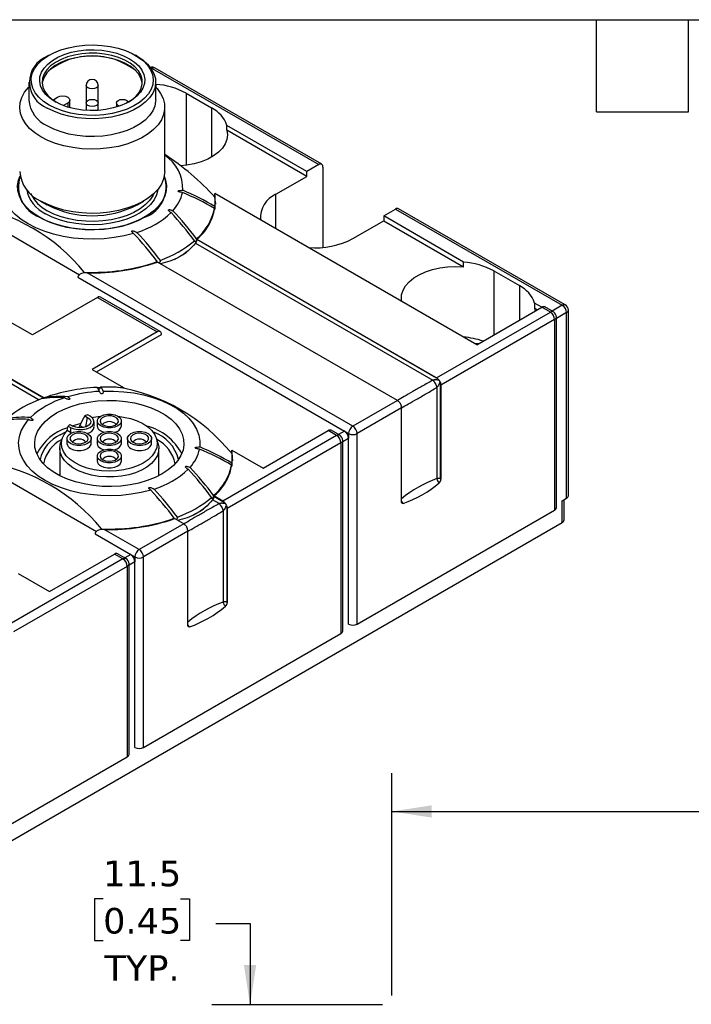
# Model space of a CAD drawing. Header units: millimetres. Extents: x 6 to 273, y 6 to 210.
# Tile 19 of 47: x 88 to 144, y 128 to 210. Entities that reach past the tile are written whole.
import ezdxf

# ---------------------------------------------------------------- set-up
doc = ezdxf.new("R2010")
doc.units = ezdxf.units.MM
doc.linetypes.add('SLD-Solid', pattern=[0])
doc.layers.add('DIMENSIONS', color=140, linetype='SLD-Solid', lineweight=25)
doc.layers.add('TEXT', color=140, linetype='SLD-Solid', lineweight=25)
doc.styles.add('SLDTEXTSTYLE0', font='VERDANA.TTF')
doc.dimstyles.new('SLDDIMSTYLE0', dxfattribs={"dimtxt": 2.158008, "dimasz": 3.302, "dimexe": 0, "dimexo": 0.0625, "dimgap": 0.539502, "dimtad": 0, "dimtih": 1, "dimtoh": 1, "dimrnd": 1e-09, "dimzin": 4, "dimdsep": 46, "dimtxsty": 'SLDTEXTSTYLE0', "dimsah": 1, "dimcen": 0.09, "dimadec": 0, "dimazin": 1, "dimtfac": 1, "dimtofl": 0, "dimtmove": 0, "dimatfit": 3, "dimfxl": 0, "dimfrac": 2, "dimtolj": 1, "dimtzin": 12, "dimarcsym": 0})
doc.dimstyles.new('SLDDIMSTYLE3', dxfattribs={"dimtxt": 2.158008, "dimasz": 3.302, "dimexe": 0, "dimexo": 0.0625, "dimgap": 0.539502, "dimtad": 0, "dimtih": 1, "dimtoh": 1, "dimrnd": 1e-09, "dimzin": 12, "dimdsep": 46, "dimtxsty": 'SLDTEXTSTYLE0', "dimsah": 1, "dimcen": 0.09, "dimadec": 0, "dimazin": 3, "dimtfac": 1, "dimtmove": 0, "dimatfit": 0, "dimfxl": 0, "dimfrac": 2, "dimtolj": 1, "dimtzin": 12, "dimarcsym": 0})

# ---------------------------------------------------------------- blocks, each defined once
blk = doc.blocks.new('_D_5')
at = {"layer": 'DIMENSIONS'}
for p, q in [((118.966, 128.837), (118.966, 147.242)), ((244.966, 128.337), (244.966, 147.242)), ((118.966, 144.067), (180.659, 144.067)), ((183.584, 144.067), (182.859, 144.067)), ((182.859, 144.067), (182.859, 140.637)), ((189.996, 144.067), (190.721, 144.067)), ((190.721, 144.067), (190.721, 140.637)), ((244.966, 144.067), (192.92, 144.067)), ((182.859, 140.637), (183.584, 140.637)), ((190.721, 140.637), (189.996, 140.637))]:
    blk.add_line(p, q, dxfattribs=at)
for points in [[(118.966, 144.067), (122.268, 143.559), (122.268, 144.575)], [(244.966, 144.067), (241.664, 144.575), (241.664, 143.559)]]:
    blk.add_solid(points, dxfattribs=at)
at = {"layer": 'DIMENSIONS', "char_height": 2.1167, "attachment_point": 1, "style": 'SLDTEXTSTYLE0'}
for s, insert in [('126.0', (182.686, 147.238)), ('4.96', (183.584, 143.326))]:
    blk.add_mtext(s, dxfattribs=dict(at, insert=insert))
blk = doc.blocks.new('_D_6')
at = {"layer": 'DIMENSIONS'}
for p, q in [((95.078, 136.831), (94.354, 136.831)), ((94.354, 136.831), (94.354, 133.402)), ((101.491, 136.831), (102.216, 136.831)), ((102.216, 136.831), (102.216, 133.402)), ((104.39, 134.813), (107.233, 134.813)), ((107.233, 134.813), (107.233, 128.067)), ((94.354, 133.402), (95.078, 133.402)), ((102.216, 133.402), (101.491, 133.402)), ((118.196, 128.067), (104.058, 128.067)), ((117.698, 116.567), (104.058, 116.567)), ((107.233, 116.567), (107.233, 110.217))]:
    blk.add_line(p, q, dxfattribs=at)
for points in [[(107.233, 128.067), (107.741, 131.369), (106.725, 131.369)], [(107.233, 116.567), (106.725, 113.265), (107.741, 113.265)]]:
    blk.add_solid(points, dxfattribs=at)
at = {"layer": 'DIMENSIONS', "char_height": 2.1167, "attachment_point": 1, "style": 'SLDTEXTSTYLE0'}
for s, insert in [('11.5', (95.078, 140.003)), ('0.45', (95.078, 136.09)), ('TYP.', (95.182, 132.177))]:
    blk.add_mtext(s, dxfattribs=dict(at, insert=insert))

msp = doc.modelspace()

# ---------------------------------------------------------------- linework, layer by layer
for p, q in [((90.603, 206.61), (90.462, 206.528)), ((97.887, 206.528), (97.746, 206.61)), ((99.063, 205.491), (99.124, 205.527)), ((99.124, 205.527), (112.913, 197.567)), ((113.163, 197.592), (99.374, 205.552)), ((88.925, 204.386), (88.925, 202.916)), ((93.675, 204.114), (93.675, 202.671)), ((94.675, 202.671), (94.675, 204.114)), ((99.425, 202.916), (99.425, 204.386)), ((99.437, 204.204), (99.425, 204.211)), ((99.437, 204.204), (99.437, 203.967)), ((90.907, 202.908), (91.316, 203.144)), ((92.336, 202.273), (92.336, 202.896)), ((101.935, 203.476), (104.056, 202.251)), ((101.935, 203.476), (101.935, 197.504)), ((92.193, 202.671), (91.801, 202.445)), ((92.193, 202.313), (92.193, 202.671)), ((93.675, 202.671), (93.675, 202.054)), ((94.675, 202.054), (94.675, 202.671)), ((96.175, 202.671), (96.175, 202.319)), ((100.175, 196.996), (100.175, 202.303)), ((104.056, 202.251), (104.056, 198.189)), ((105.317, 200.401), (105.317, 200.809)), ((111.923, 196.995), (105.317, 200.809)), ((111.923, 196.587), (105.317, 200.401)), ((112.913, 197.567), (111.923, 196.995)), ((113.266, 197.363), (113.266, 190.715)), ((109.377, 195.118), (111.923, 196.587)), ((111.923, 196.587), (111.923, 196.995)), ((100.325, 195.41), (100.325, 195.73)), ((125.994, 182.667), (104.306, 195.188)), ((104.306, 194.886), (104.306, 195.188)), ((109.377, 192.26), (109.377, 195.118)), ((89.931, 194.547), (90.462, 194.241)), ((97.887, 194.241), (98.418, 194.547)), ((104.349, 194.133), (104.345, 194.562)), ((104.345, 194.545), (104.368, 194.301)), ((104.35, 194.093), (104.349, 194.133)), ((118.287, 193.322), (119.277, 193.893)), ((119.277, 193.893), (133.065, 185.933)), ((133.315, 185.958), (119.527, 193.918)), ((84.021, 193.713), (93.124, 188.458)), ((124.893, 189.508), (118.287, 193.322)), ((118.287, 193.322), (118.287, 192.913)), ((115.741, 191.444), (118.287, 192.913)), ((118.287, 192.913), (124.893, 189.1)), ((97.488, 191.964), (97.539, 191.909)), ((102.828, 191.388), (102.828, 191.362)), ((102.828, 191.388), (122.671, 179.933)), ((102.719, 191.064), (122.344, 179.734)), ((122.796, 179.834), (102.828, 191.362)), ((99.564, 189.506), (99.554, 189.543)), ((119.418, 178.055), (99.575, 189.51)), ((124.893, 189.1), (124.893, 189.508)), ((92.992, 188.249), (115.034, 175.524)), ((93.518, 188.667), (93.517, 188.596)), ((115.741, 175.932), (93.76, 188.622)), ((127.391, 188.78), (129.512, 187.556)), ((127.391, 188.78), (127.391, 183.474)), ((129.512, 187.556), (129.512, 184.698)), ((94.599, 186.586), (89.225, 183.484)), ((94.599, 186.586), (99.549, 183.729)), ((99.799, 183.754), (94.849, 186.611)), ((125.994, 182.667), (131.368, 185.77)), ((130.773, 186.113), (130.773, 185.705)), ((131.368, 185.77), (130.773, 186.113)), ((130.773, 185.705), (131.015, 185.566)), ((132.075, 185.362), (131.368, 185.77)), ((132.325, 185.386), (131.618, 185.795)), ((133.065, 185.933), (132.222, 185.446)), ((89.225, 183.484), (86.628, 184.983)), ((122.671, 179.933), (132.075, 185.362)), ((133.419, 185.321), (132.575, 184.834)), ((132.575, 169.194), (132.575, 184.953)), ((133.419, 169.97), (133.419, 185.321)), ((133.565, 170.174), (133.565, 185.525)), ((132.429, 184.749), (123.025, 179.32)), ((132.429, 184.749), (132.429, 168.99)), ((99.549, 183.729), (94.175, 180.626)), ((94.528, 180.422), (99.902, 183.525)), ((85.041, 180.859), (89.784, 178.12)), ((85.15, 181.183), (90.188, 178.274)), ((85.15, 181.157), (90.188, 178.248)), ((94.175, 180.626), (96.771, 179.127)), ((94.56, 179.137), (94.844, 179.151)), ((96.265, 179.154), (96.771, 179.127)), ((123.002, 171.576), (123.002, 179.477)), ((123.025, 179.32), (123.025, 171.537)), ((96.771, 179.127), (96.771, 179.099)), ((122.689, 179.136), (122.689, 171.595)), ((90.188, 178.274), (90.188, 178.248)), ((119.418, 178.055), (115.741, 175.932)), ((93.563, 176.79), (93.798, 176.654)), ((93.998, 176.769), (93.817, 176.873)), ((119.772, 177.442), (116.095, 175.32)), ((119.772, 169.659), (119.772, 177.442)), ((92.191, 175.935), (92.371, 175.83)), ((92.336, 176.081), (92.571, 175.945)), ((93.145, 175.799), (93.145, 175.996)), ((93.145, 175.996), (93.446, 175.822)), ((93.638, 175.873), (93.798, 176.654)), ((94.335, 175.892), (94.335, 176.3)), ((94.589, 176.355), (94.589, 175.947)), ((96.589, 175.947), (96.589, 176.355)), ((91.523, 175.218), (91.982, 175.456)), ((92.371, 175.422), (92.092, 175.584)), ((92.371, 175.83), (92.371, 175.422)), ((92.371, 175.422), (92.477, 175.368)), ((92.945, 175.818), (93.145, 175.875)), ((114.398, 175.157), (104.993, 169.727)), ((108.317, 172.462), (113.691, 175.565)), ((114.398, 175.157), (113.691, 175.565)), ((114.648, 175.181), (113.941, 175.59)), ((115.034, 175.524), (114.544, 175.241)), ((115.034, 175.524), (115.388, 175.32)), ((115.388, 175.32), (115.388, 174.911)), ((116.095, 159.561), (116.095, 175.32)), ((91.695, 174.937), (91.563, 174.544)), ((92.089, 174.912), (92.089, 174.504)), ((94.089, 174.504), (94.089, 174.912)), ((94.589, 174.912), (94.589, 174.504)), ((96.589, 174.504), (96.589, 174.912)), ((97.089, 174.912), (97.089, 174.504)), ((99.089, 174.504), (99.089, 174.912)), ((99.615, 174.544), (99.483, 174.937)), ((114.751, 174.544), (105.347, 169.115)), ((114.751, 174.544), (114.751, 158.785)), ((115.388, 174.911), (114.898, 174.629)), ((114.898, 158.989), (114.898, 174.748)), ((115.388, 159.561), (115.388, 174.911)), ((91.489, 174.095), (91.489, 171.838)), ((94.589, 173.469), (94.589, 173.06)), ((96.589, 173.06), (96.589, 173.469)), ((99.689, 171.838), (99.689, 174.095)), ((105.72, 173.659), (105.72, 173.961)), ((105.72, 173.961), (108.317, 172.462)), ((105.764, 172.907), (105.759, 173.335)), ((105.759, 173.319), (105.783, 173.075)), ((105.764, 172.867), (105.764, 172.907)), ((85.436, 172.486), (94.538, 167.232)), ((98.902, 170.738), (98.953, 170.683)), ((104.666, 169.529), (104.133, 169.837)), ((104.242, 170.161), (104.242, 170.135)), ((104.993, 169.727), (104.242, 170.161)), ((104.242, 170.135), (105.118, 169.629)), ((133.065, 169.766), (133.419, 169.97)), ((133.065, 167.969), (133.065, 169.766)), ((133.212, 168.173), (133.212, 169.85)), ((105.012, 168.931), (105.012, 161.39)), ((105.324, 169.272), (105.324, 161.371)), ((105.347, 169.115), (105.347, 161.332)), ((116.095, 159.561), (132.429, 168.99)), ((45.384, 117.352), (133.065, 167.969)), ((101.741, 167.85), (98.064, 165.727)), ((100.978, 168.28), (100.969, 168.317)), ((101.741, 167.85), (100.989, 168.283)), ((94.406, 167.022), (97.357, 165.319)), ((94.932, 167.44), (94.931, 167.37)), ((98.064, 165.727), (95.174, 167.395)), ((102.094, 167.237), (98.417, 165.115)), ((102.094, 159.454), (102.094, 167.237)), ((90.639, 162.257), (96.013, 165.36)), ((96.72, 164.951), (96.013, 165.36)), ((96.97, 164.976), (96.263, 165.384)), ((97.357, 165.319), (96.867, 165.036)), ((97.357, 165.319), (97.71, 165.115)), ((96.72, 164.951), (87.316, 159.522)), ((97.71, 164.706), (97.22, 164.424)), ((97.22, 148.784), (97.22, 164.543)), ((97.71, 165.115), (97.71, 164.706)), ((97.71, 149.355), (97.71, 164.706)), ((98.417, 149.355), (98.417, 165.115)), ((97.074, 164.339), (87.669, 158.91)), ((88.042, 163.756), (90.639, 162.257)), ((97.074, 164.339), (97.074, 148.58)), ((98.417, 149.355), (114.751, 158.785)), ((80.74, 139.15), (97.074, 148.58))]:
    msp.add_line(p, q)
at = {"flags": 128}
for points in [[(90.604, 202.487), (90.141, 202.794), (89.758, 203.136), (89.46, 203.504), (89.254, 203.893), (89.144, 204.295), (89.131, 204.701), (89.217, 205.105), (89.4, 205.498), (89.675, 205.872), (90.038, 206.221), (90.481, 206.537), (90.996, 206.814), (91.574, 207.048), (92.201, 207.232), (92.868, 207.365), (93.559, 207.442), (94.263, 207.464), (94.965, 207.428), (95.651, 207.337), (96.309, 207.191), (96.925, 206.994), (97.488, 206.749), (97.986, 206.461), (98.41, 206.137), (98.751, 205.781), (99.004, 205.401), (99.162, 205.005), (99.224, 204.6), (99.187, 204.194), (99.052, 203.794), (98.823, 203.41), (98.503, 203.047), (98.099, 202.714), (97.619, 202.417), (97.071, 202.161), (96.467, 201.951), (95.819, 201.792), (95.138, 201.687), (94.439, 201.638), (93.734, 201.645), (93.039, 201.708), (92.365, 201.827), (91.726, 201.999), (91.135, 202.221), (90.604, 202.487)], [(91.099, 202.773), (90.675, 203.058), (90.329, 203.375), (90.069, 203.719), (89.9, 204.082), (89.828, 204.455), (89.852, 204.83), (89.973, 205.199), (90.188, 205.553), (90.491, 205.885), (90.877, 206.187), (91.337, 206.452), (91.86, 206.675), (92.435, 206.851), (93.049, 206.975), (93.688, 207.044), (94.337, 207.058), (94.983, 207.016), (95.611, 206.919), (96.207, 206.769), (96.758, 206.569), (97.25, 206.325), (97.675, 206.04), (98.02, 205.722), (98.28, 205.378), (98.449, 205.016), (98.522, 204.643), (98.497, 204.268), (98.376, 203.899), (98.162, 203.545), (97.858, 203.213), (97.472, 202.911), (97.012, 202.645), (96.489, 202.423), (95.914, 202.247), (95.3, 202.123), (94.662, 202.053), (94.012, 202.039), (93.366, 202.081), (92.738, 202.179), (92.142, 202.329), (91.591, 202.528), (91.099, 202.773)], [(97.166, 202.725), (97.426, 202.897), (97.782, 203.201), (98.053, 203.533), (98.233, 203.884), (98.318, 204.248), (98.306, 204.615), (98.197, 204.976), (97.993, 205.324), (97.7, 205.649), (97.325, 205.945), (96.876, 206.204), (96.363, 206.421), (95.799, 206.59), (95.197, 206.707), (94.571, 206.77), (93.936, 206.777), (93.307, 206.728), (92.697, 206.624), (92.123, 206.468), (91.596, 206.263), (91.13, 206.013), (90.735, 205.726), (90.421, 205.407), (90.195, 205.065), (90.062, 204.706), (90.025, 204.34), (90.086, 203.975), (90.243, 203.619), (90.491, 203.282), (90.827, 202.97), (91.183, 202.725)], [(98.321, 204.246), (98.306, 204.365), (98.198, 204.727), (97.995, 205.076), (97.702, 205.402), (97.326, 205.699), (96.876, 205.959), (96.362, 206.177), (95.796, 206.346), (95.192, 206.463), (94.565, 206.526), (93.928, 206.532), (93.296, 206.482), (92.686, 206.377), (92.111, 206.219), (91.584, 206.012), (91.118, 205.761), (90.724, 205.472), (90.412, 205.151), (90.188, 204.807), (90.059, 204.447), (90.03, 204.263)], [(97.887, 206.528), (98.358, 206.217), (98.751, 205.871), (99.059, 205.497), (99.275, 205.103), (99.397, 204.695), (99.421, 204.282), (99.348, 203.871), (99.179, 203.469), (98.916, 203.084), (98.565, 202.723), (98.132, 202.394), (97.625, 202.101), (97.054, 201.851), (96.429, 201.649), (95.763, 201.497), (95.067, 201.399), (94.354, 201.357), (93.638, 201.371), (92.932, 201.441), (92.249, 201.566), (91.601, 201.744), (91.002, 201.971), (90.462, 202.242)], [(99.124, 205.527), (99.055, 205.559), (99.006, 205.572)], [(89.932, 199.854), (89.424, 200.187), (88.995, 200.556), (88.65, 200.952), (88.396, 201.371), (88.237, 201.805), (88.175, 202.248), (88.212, 202.691), (88.347, 203.128), (88.578, 203.552), (88.9, 203.955), (88.925, 203.98)], [(99.437, 203.967), (99.538, 203.856), (99.838, 203.447), (100.045, 203.02), (100.155, 202.581), (100.168, 202.137), (100.082, 201.696), (99.898, 201.265), (99.621, 200.851), (99.255, 200.461), (98.805, 200.101), (98.279, 199.777), (97.686, 199.495), (97.035, 199.259), (96.337, 199.072), (95.603, 198.939), (94.846, 198.861), (94.078, 198.84), (93.312, 198.876), (92.56, 198.967), (91.834, 199.114), (91.147, 199.313), (90.509, 199.561), (89.932, 199.854)], [(94.528, 203.91), (94.366, 203.847), (94.175, 203.825), (93.983, 203.847), (93.821, 203.91), (93.713, 204.004), (93.675, 204.114)], [(94.675, 204.114), (94.636, 204.004), (94.528, 203.91)], [(99.425, 202.916), (99.421, 202.812), (99.348, 202.401), (99.179, 201.999), (98.916, 201.614), (98.565, 201.254), (98.132, 200.924), (97.625, 200.631), (97.054, 200.382), (96.429, 200.179), (95.763, 200.027), (95.067, 199.929), (94.354, 199.887), (93.638, 199.901), (92.932, 199.971), (92.249, 200.096), (91.601, 200.274), (91.002, 200.501), (90.462, 200.773)], [(91.316, 203.144), (91.506, 203.216), (91.729, 203.243), (91.953, 203.219), (92.145, 203.149), (92.279, 203.043), (92.335, 202.916), (92.305, 202.785), (92.193, 202.671)], [(94.528, 202.875), (94.636, 202.781), (94.675, 202.671), (94.636, 202.56), (94.528, 202.467), (94.366, 202.404), (94.175, 202.382), (93.983, 202.404), (93.821, 202.467), (93.713, 202.56), (93.675, 202.671), (93.713, 202.781), (93.821, 202.875), (93.983, 202.937), (94.175, 202.959), (94.366, 202.937), (94.528, 202.875)], [(96.457, 202.411), (96.321, 202.467), (96.213, 202.56), (96.175, 202.671), (96.213, 202.781), (96.321, 202.875), (96.483, 202.937), (96.675, 202.959), (96.866, 202.937), (97.028, 202.875), (97.136, 202.781), (97.166, 202.725)], [(105.317, 200.401), (105.367, 200.021), (105.32, 199.642), (105.177, 199.27), (104.941, 198.915), (104.617, 198.584), (104.212, 198.284), (103.735, 198.021), (103.197, 197.802), (102.609, 197.63), (101.983, 197.511), (101.511, 197.458)], [(97.602, 191.875), (96.816, 191.674), (95.996, 191.526), (95.152, 191.434), (94.296, 191.397), (93.437, 191.418), (92.589, 191.495), (91.761, 191.627), (90.964, 191.813), (90.21, 192.05), (89.508, 192.336), (88.867, 192.666), (88.295, 193.036), (87.8, 193.442), (87.389, 193.877), (87.067, 194.337), (86.837, 194.815), (86.704, 195.305), (86.669, 195.8), (86.732, 196.295), (86.892, 196.782), (87.148, 197.255), (87.496, 197.709)], [(101.563, 197.462), (101.469, 197.504), (101.426, 197.523)], [(98.541, 193.21), (97.959, 192.914), (97.318, 192.662), (96.627, 192.459), (95.897, 192.307), (95.141, 192.209), (94.369, 192.167), (93.593, 192.181), (92.828, 192.251), (92.083, 192.376), (91.371, 192.554), (90.704, 192.782), (90.091, 193.056), (89.543, 193.373), (89.067, 193.727), (88.673, 194.112), (88.365, 194.523), (88.148, 194.953), (88.027, 195.395), (88.003, 195.842), (88.076, 196.288), (88.206, 196.644)], [(100.136, 196.603), (100.249, 196.286), (100.322, 195.842), (100.297, 195.396), (100.176, 194.956), (99.961, 194.528), (99.654, 194.118), (99.261, 193.735), (98.788, 193.382), (98.242, 193.067), (97.631, 192.794), (96.967, 192.567), (96.258, 192.39), (95.516, 192.265), (94.753, 192.196), (93.981, 192.182), (93.212, 192.224), (92.459, 192.321), (91.732, 192.472), (91.044, 192.674), (90.405, 192.925), (89.826, 193.22)], [(100.175, 196.996), (100.168, 196.829), (100.082, 196.388), (99.898, 195.957), (99.621, 195.543), (99.255, 195.153), (98.805, 194.793), (98.279, 194.469), (97.686, 194.187), (97.035, 193.951), (96.337, 193.765), (95.603, 193.632), (94.846, 193.554), (94.078, 193.533), (93.312, 193.568), (92.56, 193.66), (91.834, 193.807), (91.147, 194.005), (90.509, 194.254), (89.932, 194.547)], [(99.614, 195.534), (99.606, 195.468), (99.496, 195.052), (99.292, 194.649), (98.997, 194.265), (98.616, 193.907), (98.155, 193.581), (97.623, 193.294), (97.03, 193.05), (96.386, 192.855), (95.702, 192.71), (94.991, 192.62), (94.266, 192.584), (93.539, 192.606), (92.823, 192.682), (92.131, 192.814), (91.476, 192.997), (90.869, 193.229), (90.321, 193.506)], [(99.272, 195.169), (99.179, 194.977), (98.916, 194.592), (98.565, 194.231), (98.132, 193.902), (97.625, 193.609), (97.054, 193.359), (96.429, 193.157), (95.763, 193.005), (95.067, 192.907), (94.354, 192.865), (93.638, 192.879), (92.932, 192.949), (92.249, 193.074), (91.601, 193.252), (91.002, 193.479), (90.462, 193.75)], [(100.98, 189.73), (101.693, 190.14), (101.965, 190.319)], [(119.78, 186.255), (119.757, 186.42), (119.773, 186.8), (119.887, 187.175), (120.094, 187.536), (120.391, 187.876), (120.771, 188.187), (121.226, 188.462), (121.746, 188.695), (122.32, 188.882), (122.935, 189.019), (123.578, 189.101), (124.236, 189.129), (124.893, 189.1)], [(130.773, 185.705), (130.805, 185.555), (130.817, 185.452)], [(126.121, 182.741), (125.927, 182.749), (125.845, 182.754)], [(95.084, 178.827), (95.937, 178.832), (96.785, 178.782), (97.618, 178.676), (98.425, 178.516), (99.195, 178.304), (99.919, 178.043), (100.587, 177.737), (101.19, 177.389), (101.721, 177.003), (102.172, 176.586), (102.539, 176.141), (102.816, 175.675), (102.999, 175.194), (103.087, 174.705), (103.078, 174.212)], [(99.955, 171.983), (99.373, 171.687), (98.732, 171.435), (98.041, 171.232), (97.312, 171.08), (96.555, 170.983), (95.783, 170.941), (95.008, 170.955), (94.242, 171.025), (93.497, 171.15), (92.785, 171.327), (92.118, 171.555), (91.505, 171.83), (90.957, 172.146), (90.482, 172.5), (90.087, 172.885), (89.779, 173.296), (89.562, 173.726), (89.441, 174.168), (89.417, 174.616), (89.49, 175.061), (89.659, 175.498), (89.922, 175.919), (90.274, 176.318), (90.71, 176.688), (91.222, 177.024), (91.804, 177.32), (92.445, 177.572), (93.136, 177.775), (93.866, 177.927), (94.623, 178.024), (95.395, 178.067), (96.17, 178.053), (96.936, 177.983), (97.68, 177.858), (98.392, 177.68), (99.06, 177.452), (99.672, 177.178), (100.221, 176.861), (100.696, 176.507), (101.091, 176.122), (101.399, 175.711), (101.615, 175.281), (101.736, 174.839), (101.761, 174.392), (101.688, 173.946), (101.519, 173.509), (101.256, 173.088), (100.904, 172.689), (100.468, 172.319), (99.955, 171.983)], [(96.31, 176.755), (96.76, 176.691), (97.342, 176.557), (97.881, 176.372), (98.362, 176.14), (98.774, 175.868), (99.106, 175.561), (99.351, 175.228), (99.502, 174.877), (99.555, 174.516), (99.509, 174.155), (99.365, 173.803), (99.127, 173.469), (98.8, 173.16), (98.393, 172.885), (97.916, 172.65), (97.381, 172.461), (96.802, 172.324), (96.192, 172.241), (95.567, 172.214), (94.942, 172.245), (94.334, 172.332), (93.757, 172.473), (93.226, 172.665), (92.753, 172.903), (92.352, 173.181), (92.031, 173.491), (91.8, 173.828), (91.662, 174.181), (91.623, 174.542), (91.683, 174.902), (91.841, 175.252), (92.092, 175.584), (92.092, 175.584)], [(92.371, 175.83), (92.663, 175.708), (93.005, 175.644), (93.365, 175.644), (93.707, 175.708), (93.998, 175.83), (94.209, 175.998), (94.32, 176.196), (94.32, 176.404), (94.209, 176.601), (93.998, 176.769)], [(94.17, 176.642), (94.292, 176.667), (94.868, 176.755)], [(94.882, 175.947), (94.698, 176.093), (94.601, 176.265), (94.601, 176.445), (94.698, 176.617), (94.882, 176.763), (95.135, 176.869), (95.432, 176.925), (95.745, 176.925), (96.043, 176.869), (96.296, 176.763), (96.48, 176.617), (96.576, 176.445), (96.576, 176.265), (96.48, 176.093), (96.296, 175.947), (96.043, 175.841), (95.745, 175.785), (95.432, 175.785), (95.135, 175.841), (94.882, 175.947)], [(95.053, 176.046), (95.283, 175.955), (95.554, 175.918), (95.83, 175.94), (96.073, 176.019), (96.251, 176.142), (96.339, 176.295), (96.326, 176.455), (96.214, 176.602), (96.017, 176.716), (95.762, 176.781), (95.484, 176.788), (95.22, 176.737), (95.006, 176.635), (94.87, 176.494), (94.832, 176.335), (94.896, 176.178), (95.053, 176.046)], [(99.016, 170.648), (98.231, 170.447), (97.411, 170.3), (96.567, 170.207), (95.71, 170.171), (94.852, 170.191), (94.003, 170.268), (93.175, 170.4), (92.379, 170.586), (91.624, 170.824), (90.922, 171.109), (90.281, 171.439), (89.709, 171.81), (89.214, 172.215), (88.803, 172.65), (88.481, 173.11), (88.252, 173.588), (88.119, 174.078), (88.083, 174.574), (88.146, 175.068), (88.307, 175.555), (88.562, 176.029), (88.91, 176.482)], [(93.216, 176.14), (93.15, 176.124), (92.558, 175.953)], [(93.798, 176.654), (93.971, 176.512), (94.049, 176.343), (94.023, 176.17), (93.896, 176.012), (93.682, 175.889), (93.409, 175.816), (93.109, 175.801), (92.818, 175.846), (92.571, 175.945)], [(92.382, 174.504), (92.198, 174.65), (92.101, 174.822), (92.101, 175.002), (92.198, 175.174), (92.382, 175.32), (92.635, 175.426), (92.932, 175.482), (93.245, 175.482), (93.543, 175.426), (93.796, 175.32), (93.98, 175.174), (94.076, 175.002), (94.076, 174.822), (93.98, 174.65), (93.796, 174.504), (93.543, 174.398), (93.245, 174.342), (92.932, 174.342), (92.635, 174.398), (92.382, 174.504)], [(92.553, 174.603), (92.783, 174.512), (93.054, 174.475), (93.33, 174.497), (93.573, 174.575), (93.751, 174.699), (93.839, 174.851), (93.826, 175.012), (93.714, 175.159), (93.517, 175.273), (93.262, 175.338), (92.984, 175.345), (92.72, 175.294), (92.506, 175.191), (92.37, 175.051), (92.332, 174.892), (92.396, 174.735), (92.553, 174.603)], [(94.882, 174.504), (94.698, 174.65), (94.601, 174.822), (94.601, 175.002), (94.698, 175.174), (94.882, 175.32), (95.135, 175.426), (95.432, 175.482), (95.745, 175.482), (96.043, 175.426), (96.296, 175.32), (96.48, 175.174), (96.576, 175.002), (96.576, 174.822), (96.48, 174.65), (96.296, 174.504), (96.043, 174.398), (95.745, 174.342), (95.432, 174.342), (95.135, 174.398), (94.882, 174.504)], [(95.053, 174.603), (95.283, 174.512), (95.554, 174.475), (95.83, 174.497), (96.073, 174.575), (96.251, 174.699), (96.339, 174.851), (96.326, 175.012), (96.214, 175.159), (96.017, 175.273), (95.762, 175.338), (95.484, 175.345), (95.22, 175.294), (95.006, 175.191), (94.87, 175.051), (94.832, 174.892), (94.896, 174.735), (95.053, 174.603)], [(94.882, 175.539), (95.135, 175.432), (95.146, 175.429)], [(97.382, 174.504), (97.198, 174.65), (97.101, 174.822), (97.101, 175.002), (97.198, 175.174), (97.382, 175.32), (97.635, 175.426), (97.932, 175.482), (98.245, 175.482), (98.543, 175.426), (98.796, 175.32), (98.98, 175.174), (99.076, 175.002), (99.076, 174.822), (98.98, 174.65), (98.796, 174.504), (98.543, 174.398), (98.245, 174.342), (97.932, 174.342), (97.635, 174.398), (97.382, 174.504)], [(97.553, 174.603), (97.783, 174.512), (98.054, 174.475), (98.33, 174.497), (98.573, 174.575), (98.751, 174.699), (98.839, 174.851), (98.826, 175.012), (98.714, 175.159), (98.517, 175.273), (98.262, 175.338), (97.984, 175.345), (97.72, 175.294), (97.506, 175.191), (97.37, 175.051), (97.332, 174.892), (97.396, 174.735), (97.553, 174.603)], [(99.615, 174.544), (99.682, 174.236), (99.671, 173.872), (99.563, 173.515), (99.363, 173.17), (99.073, 172.848), (98.702, 172.555), (98.257, 172.298), (97.749, 172.084), (97.191, 171.917), (96.595, 171.801), (95.975, 171.739), (95.346, 171.733), (94.723, 171.782), (94.12, 171.886), (93.552, 172.041), (93.031, 172.245), (92.571, 172.493), (92.182, 172.778), (91.873, 173.095), (91.652, 173.435), (91.523, 173.79), (91.49, 174.153), (91.553, 174.514), (91.563, 174.544)], [(92.382, 174.095), (92.635, 173.989), (92.932, 173.933), (93.245, 173.933), (93.543, 173.989), (93.796, 174.095), (93.98, 174.242), (94.076, 174.413), (94.089, 174.504)], [(97.382, 174.095), (97.635, 173.989), (97.932, 173.933), (98.245, 173.933), (98.543, 173.989), (98.796, 174.095), (98.98, 174.242), (99.076, 174.413), (99.089, 174.504)], [(94.882, 173.06), (94.698, 173.207), (94.601, 173.378), (94.601, 173.559), (94.698, 173.731), (94.882, 173.877), (95.135, 173.983), (95.432, 174.039), (95.745, 174.039), (96.043, 173.983), (96.296, 173.877), (96.48, 173.731), (96.576, 173.559), (96.576, 173.378), (96.48, 173.207), (96.296, 173.06), (96.043, 172.954), (95.745, 172.898), (95.432, 172.898), (95.135, 172.954), (94.882, 173.06)], [(95.053, 173.159), (95.283, 173.069), (95.554, 173.032), (95.83, 173.054), (96.073, 173.132), (96.251, 173.256), (96.339, 173.408), (96.326, 173.569), (96.214, 173.716), (96.017, 173.83), (95.762, 173.894), (95.484, 173.902), (95.22, 173.851), (95.006, 173.748), (94.87, 173.608), (94.832, 173.448), (94.896, 173.292), (95.053, 173.159)], [(94.882, 174.095), (95.135, 173.989), (95.146, 173.986)], [(94.882, 172.652), (95.135, 172.546), (95.432, 172.49), (95.745, 172.49), (96.043, 172.546), (96.296, 172.652), (96.48, 172.798), (96.576, 172.97), (96.589, 173.06)], [(119.911, 169.54), (119.883, 169.534), (119.856, 169.534), (119.832, 169.54), (119.811, 169.554), (119.794, 169.572), (119.782, 169.597), (119.774, 169.626), (119.772, 169.659)], [(102.394, 168.504), (103.108, 168.913), (103.379, 169.092)], [(102.234, 159.335), (102.205, 159.329), (102.178, 159.329), (102.154, 159.335), (102.133, 159.348), (102.117, 159.367), (102.104, 159.392), (102.097, 159.421), (102.094, 159.454)]]:
    msp.add_lwpolyline(points, dxfattribs=at)
for centre, radius, start, end in [((91.284, 204.386), 2.295, 111.00169, 249.01443), ((94.175, 200.675), 5.882, 51.96203, 128.03797), ((99.124, 205.119), 0.5, 60.00269, 106.12237), ((99.271, 205.322), 0.251, 65.69288, 125.61758), ((94.175, 204.114), 0.5, 0, 180), ((99.013, 198.099), 6.119, 61.48093, 86.03211), ((91.547, 203.174), 2.635, 185.62454, 245.6956), ((102.942, 200.004), 2.508, 18.71126, 63.61121), ((88.476, 180.465), 21.414, 42.24516, 56.8867), ((98.418, 195.6), 3.251, 357.16684, 57.28025), ((113.051, 197.398), 0.218, 350.78596, 129.20329), ((90.749, 195.736), 2.68, 161.1196, 249.84893), ((91.045, 197.2), 2.878, 184.07511, 247.24503), ((97.58, 195.749), 2.715, 290.73383, 19.23324), ((91.509, 196.068), 2.824, 190.90088, 245.12983), ((93.595, 176.137), 20.92, 59.16483, 67.31274), ((91.92, 196.56), 3.166, 206.06703, 242.57532), ((98.53, 195.916), 3.175, 317.02297, 348.18717), ((93.569, 175.965), 20.92, 59.16483, 67.31274), ((100.277, 194.568), 4.077, 308.73893, 8.75258), ((100.947, 194.526), 3.398, 352.81018, 5.66804), ((110.237, 193.14), 2.157, 113.48809, 183.5374), ((81.645, 179.062), 15.272, 38.97227, 81.0331), ((94.175, 201.39), 8.056, 242.55973, 297.44565), ((99.824, 194.882), 4.569, 310.73675, 347.94768), ((119.423, 193.689), 0.251, 65.69288, 125.61758), ((95.88, 198.685), 7.014, 286.52845, 313.46617), ((79.489, 173.941), 28.92, 36.81811, 42.8086), ((79.78, 174.121), 28.8, 36.91763, 42.97067), ((76.529, 172.244), 28.8, 36.91763, 42.97067), ((76.659, 172.308), 28.92, 36.81811, 42.8086), ((112.641, 197.304), 6.63, 265.18948, 297.88405), ((96.525, 198.598), 9.542, 290.13933, 309.85529), ((94.239, 204.926), 16.275, 267.46039, 289.06178), ((94.255, 204.859), 16.245, 268.2511, 289.11528), ((124.469, 183.403), 6.119, 61.48093, 86.03211), ((128.397, 185.309), 2.508, 18.71126, 63.61121), ((94.745, 186.382), 0.251, 65.69288, 125.61758), ((131.515, 185.565), 0.251, 65.69288, 125.61758), ((133.212, 185.729), 0.251, 65.69288, 125.61758), ((132.651, 185.286), 0.768, 2.60548, 57.39452), ((133.065, 185.525), 0.5, 0, 60.00269), ((132.222, 185.157), 0.251, 65.69288, 125.61758), ((131.661, 184.714), 0.768, 2.60548, 57.39452), ((132.075, 184.953), 0.5, 0, 60.00269), ((132.325, 184.978), 0.251, 294.37466, 354.3052), ((133.315, 185.55), 0.251, 294.37466, 354.3052), ((99.687, 183.56), 0.218, 350.78596, 129.20329), ((124.332, 176.482), 6.844, 71.3989, 85.28135), ((95.589, 161.568), 17.602, 88.10774, 92.39944), ((94.527, 178.678), 0.577, 14.94286, 55.68241), ((93.864, 164.112), 15.224, 38.71752, 81.28786), ((122.367, 179.418), 0.598, 44.16555, 59.39938), ((122.426, 179.314), 0.598, 0.60308, 15.83495), ((95.383, 163.513), 15.649, 93.04102, 109.3081), ((91.486, 170.721), 7.668, 84.94397, 99.58462), ((95.481, 166.959), 11.873, 93.3608, 106.23683), ((94.228, 178.663), 0.577, 14.94286, 55.68241), ((93.238, 169.227), 9.542, 110.13933, 129.85529), ((93.883, 171.549), 7.014, 106.52845, 133.46617), ((91.262, 170.657), 7.642, 85.30089, 99.86289), ((119.114, 177.54), 0.598, 44.16555, 59.39938), ((119.174, 177.436), 0.598, 0.60308, 15.83495), ((95.278, 172.015), 5.074, 106.73155, 109.75108), ((88.235, 168.844), 7.668, 84.94397, 99.58462), ((88.432, 169.023), 7.642, 85.30089, 99.86289), ((93.916, 174.373), 2.327, 132.77915, 137.8568), ((95.073, 175.985), 0.486, 184.5109, 246.80924), ((95.589, 175.551), 0.763, 42.21312, 137.78688), ((95.942, 176.085), 0.662, 277.85363, 347.96041), ((97.65, 171.644), 4.41, 26.9618, 76.33061), ((116.155, 175.285), 0.768, 122.60548, 177.39452), ((115.327, 175.285), 0.768, 2.60548, 57.39452), ((93.308, 171.849), 4.123, 106.51607, 154.20197), ((92.812, 172.475), 3.031, 115.1763, 166.74074), ((93.656, 176), 0.687, 280.88045, 350.89951), ((98.191, 172.399), 3.218, 13.86909, 71.81423), ((113.837, 175.36), 0.251, 65.69288, 125.61758), ((114.544, 174.952), 0.251, 65.69288, 125.61758), ((113.984, 174.509), 0.768, 2.60548, 57.39452), ((114.398, 174.748), 0.5, 0, 60.00269), ((114.62, 174.877), 0.768, 2.60548, 57.39452), ((115.741, 176.002), 0.769, 242.60967, 297.39033), ((92.969, 172.246), 2.888, 117.09266, 168.41589), ((92.573, 174.542), 0.486, 184.5109, 246.80924), ((93.089, 174.108), 0.763, 42.21312, 137.78688), ((95.073, 174.542), 0.486, 184.5109, 246.80924), ((95.589, 174.108), 0.763, 42.21312, 137.78688), ((95.942, 174.642), 0.662, 277.85363, 347.96041), ((97.573, 174.542), 0.486, 184.5109, 246.80924), ((98.089, 174.108), 0.763, 42.21312, 137.78688), ((98.249, 172.277), 2.842, 11.13683, 63.35462), ((114.648, 174.773), 0.251, 294.37466, 354.3052), ((99.944, 174.69), 3.175, 317.02297, 348.18717), ((94.983, 154.738), 20.92, 59.16483, 67.31274), ((95.009, 154.911), 20.92, 59.16483, 67.31274), ((101.691, 173.341), 4.077, 308.73893, 8.75258), ((102.361, 173.299), 3.398, 352.81018, 5.66804), ((83.059, 157.835), 15.272, 38.97227, 81.0331), ((95.073, 173.099), 0.486, 184.5109, 246.80924), ((95.589, 172.665), 0.763, 42.21312, 137.78688), ((101.238, 173.655), 4.569, 310.73675, 347.94768), ((97.294, 177.458), 7.014, 286.52845, 313.46617), ((80.903, 152.715), 28.92, 36.81811, 42.8086), ((81.194, 152.894), 28.8, 36.91763, 42.97067), ((125.832, 162.709), 9.426, 109.47692, 130.01203), ((116.791, 178.38), 9.375, 289.44568, 310.54894), ((122.824, 171.227), 0.392, 62.93192, 110.04381), ((123.114, 171.615), 0.425, 182.60548, 237.39452), ((122.633, 171.557), 0.392, 309.95338, 357.07199), ((123.051, 171.578), 0.0493, 182.60548, 237.39452), ((77.943, 151.017), 28.8, 36.91763, 42.97067), ((78.073, 151.081), 28.92, 36.81811, 42.8086), ((97.939, 177.371), 9.542, 290.13933, 309.85529), ((104.689, 169.213), 0.598, 44.16555, 59.39938), ((120.131, 169.887), 0.41, 208.88946, 237.64494), ((133.315, 170.199), 0.251, 294.37466, 354.3052), ((104.749, 169.109), 0.598, 0.60308, 15.83495), ((132.325, 169.219), 0.251, 294.37466, 354.3052), ((95.653, 183.699), 16.275, 267.46039, 289.06178), ((95.67, 183.633), 16.245, 268.2511, 289.11528), ((101.436, 167.335), 0.598, 44.16555, 59.39938), ((132.962, 168.198), 0.251, 294.37466, 354.3052), ((101.496, 167.231), 0.598, 0.60308, 15.83495), ((96.159, 165.155), 0.251, 65.69288, 125.61758), ((96.942, 164.671), 0.768, 2.60548, 57.39452), ((98.478, 165.08), 0.768, 122.60548, 177.39452), ((97.65, 165.08), 0.768, 2.60548, 57.39452), ((96.867, 164.747), 0.251, 65.69288, 125.61758), ((96.306, 164.304), 0.768, 2.60548, 57.39452), ((96.72, 164.543), 0.5, 0, 60.00269), ((96.97, 164.568), 0.251, 294.37466, 354.3052), ((98.064, 165.797), 0.769, 242.60967, 297.39033), ((108.155, 152.503), 9.426, 109.47692, 130.01203), ((105.146, 161.022), 0.392, 62.93192, 110.04381), ((105.436, 161.409), 0.425, 182.60548, 237.39452), ((104.956, 161.352), 0.392, 309.95338, 357.07199), ((105.373, 161.373), 0.0493, 182.60548, 237.39452), ((99.113, 168.175), 9.375, 289.44568, 310.54894), ((102.453, 159.682), 0.41, 208.88946, 237.64494), ((114.648, 159.014), 0.251, 294.37466, 354.3052), ((115.741, 160.243), 0.769, 242.60967, 297.39033), ((98.064, 150.038), 0.769, 242.60967, 297.39033), ((96.97, 148.809), 0.251, 294.37466, 354.3052)]:
    msp.add_arc(centre, radius, start, end)
for points, knots in [([(101.638, 195.266), (101.567, 195.27), (101.497, 195.278), (101.397, 195.3), (101.365, 195.309), (101.321, 195.327), (101.308, 195.334), (101.286, 195.35), (101.279, 195.361), (101.282, 195.382), (101.292, 195.391), (101.318, 195.405), (101.333, 195.411), (101.381, 195.425), (101.416, 195.43), (101.521, 195.441), (101.593, 195.442), (101.664, 195.439)], [0, 0, 0, 0, 0.25, 0.25, 0.375, 0.375, 0.4375, 0.4375, 0.5, 0.5, 0.5625, 0.5625, 0.625, 0.625, 0.75, 0.75, 1, 1, 1, 1]), ([(100.705, 193.594), (100.651, 193.622), (100.603, 193.654), (100.542, 193.706), (100.524, 193.725), (100.495, 193.764), (100.483, 193.785), (100.49, 193.817), (100.498, 193.828), (100.528, 193.84), (100.548, 193.842), (100.603, 193.841), (100.639, 193.833), (100.739, 193.806), (100.798, 193.78), (100.853, 193.752)], [0, 0, 0, 0, 0.25, 0.25, 0.375, 0.375, 0.5, 0.5, 0.5625, 0.5625, 0.625, 0.625, 0.75, 0.75, 1, 1, 1, 1]), ([(104.318, 194.1), (104.319, 194.065), (104.318, 194.022), (104.315, 193.936), (104.312, 193.891), (104.304, 193.841), (104.3, 193.837), (104.294, 193.864), (104.292, 193.892), (104.292, 193.928)], [0, 0, 0, 0, 0.25, 0.25, 0.5, 0.5, 0.75, 0.75, 1, 1, 1, 1]), ([(97.602, 191.875), (97.552, 191.906), (97.508, 191.94), (97.461, 191.998), (97.448, 192.018), (97.445, 192.05), (97.448, 192.062), (97.469, 192.079), (97.487, 192.084), (97.542, 192.089), (97.579, 192.082), (97.647, 192.065), (97.679, 192.055), (97.77, 192.02), (97.826, 191.992), (97.876, 191.96)], [0, 0, 0, 0, 0.25, 0.25, 0.375, 0.375, 0.4375, 0.4375, 0.5, 0.5, 0.625, 0.625, 0.75, 0.75, 1, 1, 1, 1]), ([(102.806, 191.42), (102.803, 191.382), (102.795, 191.339), (102.765, 191.257), (102.744, 191.216), (102.696, 191.169), (102.672, 191.166), (102.644, 191.201), (102.638, 191.234), (102.64, 191.272)], [0, 0, 0, 0, 0.25, 0.25, 0.5, 0.5, 0.75, 0.75, 1, 1, 1, 1]), ([(102.719, 191.064), (102.75, 191.101), (102.777, 191.15), (102.817, 191.259), (102.828, 191.314), (102.828, 191.362)], [0, 0, 0, 0, 0.5, 0.5, 1, 1, 1, 1]), ([(101.387, 189.933), (101.132, 189.801), (100.638, 189.544), (100.088, 189.425), (99.822, 189.367)], [0, 0, 0, 0, 0.518007, 1, 1, 1, 1]), ([(99.811, 189.639), (99.811, 189.617), (99.811, 189.581), (99.79, 189.528), (99.762, 189.488), (99.728, 189.46), (99.702, 189.446), (99.69, 189.444), (99.69, 189.444)], [0, 0, 0, 0, 0.28736, 0.492187, 0.664375, 0.837292, 0.99296, 1, 1, 1, 1]), ([(93.76, 188.622), (93.675, 188.624), (93.593, 188.619), (93.431, 188.594), (93.351, 188.574), (93.204, 188.518), (93.135, 188.481), (93.029, 188.381), (92.992, 188.318), (92.992, 188.249)], [0, 0, 0, 0, 0.25, 0.25, 0.5, 0.5, 0.75, 0.75, 1, 1, 1, 1]), ([(94.657, 179.007), (94.668, 179.004), (94.692, 178.998), (94.733, 179.004), (94.773, 179.02), (94.808, 179.046), (94.836, 179.084), (94.85, 179.122), (94.851, 179.147), (94.852, 179.155)], [0, 0, 0, 0, 0.111191, 0.252563, 0.387641, 0.533416, 0.702216, 0.901894, 1, 1, 1, 1]), ([(122.344, 179.734), (122.051, 179.568), (121.47, 179.238), (120.679, 178.783), (119.979, 178.377), (119.602, 178.154), (119.419, 178.047)], [0, 0, 0, 0, 0.257085, 0.510145, 0.7632, 1, 1, 1, 1]), ([(122.87, 179.737), (122.832, 179.741), (122.763, 179.75), (122.661, 179.756), (122.575, 179.758), (122.503, 179.756), (122.442, 179.752), (122.39, 179.745), (122.358, 179.738), (122.344, 179.734)], [0, 0, 0, 0, 0.245311, 0.449814, 0.613771, 0.738897, 0.844073, 0.930426, 1, 1, 1, 1]), ([(122.954, 179.59), (122.932, 179.536), (122.883, 179.427), (122.816, 179.305), (122.749, 179.204), (122.712, 179.158), (122.689, 179.136)], [0.211804, 0.211804, 0.211804, 0.211804, 0.52481, 0.846674, 1.007607, 1.329504, 1.329504, 1.329504, 1.329504]), ([(122.87, 179.737), (122.88, 179.718), (122.891, 179.7), (122.901, 179.681), (122.91, 179.666), (122.919, 179.651), (122.927, 179.636), (122.936, 179.621), (122.946, 179.605), (122.954, 179.59)], [0, 0, 0, 0, 0.0000643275, 0.0000643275, 0.0000643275, 0.0001166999, 0.0001166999, 0.0001166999, 0.0001700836, 0.0001700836, 0.0001700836, 0.0001700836]), ([(92.161, 178.359), (92.211, 178.328), (92.255, 178.293), (92.302, 178.236), (92.316, 178.215), (92.318, 178.184), (92.315, 178.172), (92.294, 178.155), (92.276, 178.15), (92.221, 178.145), (92.184, 178.152), (92.116, 178.168), (92.084, 178.179), (91.993, 178.214), (91.937, 178.242), (91.888, 178.274)], [0, 0, 0, 0, 0.25, 0.25, 0.375, 0.375, 0.4375, 0.4375, 0.5, 0.5, 0.625, 0.625, 0.75, 0.75, 1, 1, 1, 1]), ([(95.084, 178.827), (95.09, 178.786), (95.089, 178.745), (95.069, 178.684), (95.06, 178.665), (95.036, 178.637), (95.027, 178.628), (95.002, 178.613), (94.986, 178.607), (94.949, 178.605), (94.932, 178.609), (94.903, 178.621), (94.89, 178.629), (94.859, 178.654), (94.843, 178.673), (94.806, 178.731), (94.792, 178.771), (94.785, 178.812)], [0, 0, 0, 0, 0.25, 0.25, 0.375, 0.375, 0.4375, 0.4375, 0.5, 0.5, 0.5625, 0.5625, 0.625, 0.625, 0.75, 0.75, 1, 1, 1, 1]), ([(119.771, 177.45), (119.954, 177.553), (120.334, 177.768), (121.033, 178.17), (121.822, 178.628), (122.399, 178.965), (122.689, 179.136)], [0, 0, 0, 0, 0.235008, 0.488659, 0.74231, 1, 1, 1, 1]), ([(119.712, 177.719), (119.707, 177.734), (119.701, 177.75), (119.694, 177.765), (119.687, 177.78), (119.679, 177.794), (119.67, 177.808), (119.658, 177.828), (119.643, 177.847), (119.628, 177.865)], [0, 0, 0, 0, 0.0000495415, 0.0000495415, 0.0000495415, 0.0000990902, 0.0000990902, 0.0000990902, 0.0001703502, 0.0001703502, 0.0001703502, 0.0001703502]), ([(89.058, 176.64), (89.112, 176.611), (89.16, 176.58), (89.221, 176.528), (89.24, 176.509), (89.268, 176.47), (89.28, 176.449), (89.274, 176.417), (89.265, 176.406), (89.235, 176.394), (89.215, 176.392), (89.16, 176.393), (89.124, 176.401), (89.024, 176.428), (88.965, 176.454), (88.91, 176.482)], [0, 0, 0, 0, 0.25, 0.25, 0.375, 0.375, 0.5, 0.5, 0.5625, 0.5625, 0.625, 0.625, 0.75, 0.75, 1, 1, 1, 1]), ([(103.052, 174.04), (102.981, 174.043), (102.912, 174.051), (102.811, 174.073), (102.779, 174.082), (102.735, 174.1), (102.722, 174.107), (102.7, 174.124), (102.693, 174.134), (102.696, 174.155), (102.706, 174.164), (102.732, 174.179), (102.748, 174.184), (102.796, 174.198), (102.831, 174.203), (102.936, 174.215), (103.007, 174.216), (103.078, 174.212)], [0, 0, 0, 0, 0.25, 0.25, 0.375, 0.375, 0.4375, 0.4375, 0.5, 0.5, 0.5625, 0.5625, 0.625, 0.625, 0.75, 0.75, 1, 1, 1, 1]), ([(105.732, 172.874), (105.733, 172.838), (105.732, 172.795), (105.729, 172.709), (105.726, 172.665), (105.718, 172.614), (105.714, 172.611), (105.708, 172.637), (105.707, 172.666), (105.706, 172.701)], [0, 0, 0, 0, 0.25, 0.25, 0.5, 0.5, 0.75, 0.75, 1, 1, 1, 1]), ([(102.12, 172.367), (102.065, 172.396), (102.017, 172.427), (101.957, 172.48), (101.938, 172.498), (101.909, 172.537), (101.897, 172.559), (101.904, 172.591), (101.912, 172.601), (101.942, 172.614), (101.962, 172.615), (102.018, 172.614), (102.053, 172.607), (102.153, 172.579), (102.213, 172.554), (102.267, 172.525)], [0, 0, 0, 0, 0.25, 0.25, 0.375, 0.375, 0.5, 0.5, 0.5625, 0.5625, 0.625, 0.625, 0.75, 0.75, 1, 1, 1, 1]), ([(99.016, 170.648), (98.967, 170.68), (98.923, 170.714), (98.875, 170.771), (98.862, 170.792), (98.86, 170.824), (98.862, 170.835), (98.883, 170.853), (98.901, 170.858), (98.957, 170.862), (98.993, 170.855), (99.061, 170.839), (99.093, 170.828), (99.185, 170.793), (99.24, 170.765), (99.29, 170.733)], [0, 0, 0, 0, 0.25, 0.25, 0.375, 0.375, 0.4375, 0.4375, 0.5, 0.5, 0.625, 0.625, 0.75, 0.75, 1, 1, 1, 1]), ([(104.22, 170.193), (104.218, 170.155), (104.209, 170.113), (104.18, 170.03), (104.158, 169.99), (104.111, 169.942), (104.086, 169.94), (104.058, 169.974), (104.053, 170.007), (104.055, 170.046)], [0, 0, 0, 0, 0.25, 0.25, 0.5, 0.5, 0.75, 0.75, 1, 1, 1, 1]), ([(104.666, 169.529), (104.373, 169.363), (103.792, 169.033), (103.001, 168.578), (102.302, 168.172), (101.924, 167.949), (101.741, 167.841)], [0, 0, 0, 0, 0.257085, 0.510145, 0.7632, 1, 1, 1, 1]), ([(104.242, 170.135), (104.242, 170.088), (104.231, 170.032), (104.191, 169.924), (104.164, 169.874), (104.133, 169.837)], [0, 0, 0, 0, 0.5, 0.5, 1, 1, 1, 1]), ([(105.192, 169.532), (105.155, 169.536), (105.085, 169.544), (104.984, 169.551), (104.898, 169.553), (104.825, 169.551), (104.765, 169.547), (104.712, 169.54), (104.68, 169.533), (104.666, 169.529)], [0, 0, 0, 0, 0.245311, 0.449814, 0.613771, 0.738897, 0.844073, 0.930426, 1, 1, 1, 1]), ([(105.277, 169.385), (105.255, 169.331), (105.205, 169.222), (105.138, 169.1), (105.072, 168.999), (105.034, 168.953), (105.012, 168.931)], [0.211837, 0.211837, 0.211837, 0.211837, 0.524843, 0.846707, 1.007639, 1.329504, 1.329504, 1.329504, 1.329504]), ([(105.192, 169.532), (105.202, 169.513), (105.213, 169.495), (105.224, 169.476), (105.232, 169.461), (105.241, 169.446), (105.25, 169.431), (105.259, 169.415), (105.268, 169.4), (105.277, 169.385)], [0, 0, 0, 0, 0.0000643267, 0.0000643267, 0.0000643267, 0.0001166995, 0.0001166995, 0.0001166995, 0.0001700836, 0.0001700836, 0.0001700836, 0.0001700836]), ([(102.801, 168.707), (102.546, 168.574), (102.053, 168.318), (101.502, 168.198), (101.237, 168.141)], [0, 0, 0, 0, 0.518007, 1, 1, 1, 1]), ([(102.087, 167.242), (102.272, 167.346), (102.654, 167.562), (103.356, 167.965), (104.145, 168.422), (104.721, 168.76), (105.012, 168.931)], [0, 0, 0, 0, 0.236796, 0.489854, 0.742912, 1, 1, 1, 1]), ([(101.225, 168.412), (101.225, 168.391), (101.225, 168.355), (101.204, 168.302), (101.176, 168.261), (101.142, 168.233), (101.116, 168.219), (101.104, 168.217), (101.104, 168.217)], [0, 0, 0, 0, 0.28736, 0.492187, 0.664375, 0.837292, 0.99296, 1, 1, 1, 1]), ([(95.174, 167.395), (95.09, 167.397), (95.007, 167.392), (94.845, 167.368), (94.765, 167.348), (94.618, 167.291), (94.55, 167.254), (94.443, 167.155), (94.406, 167.091), (94.406, 167.022)], [0, 0, 0, 0, 0.25, 0.25, 0.5, 0.5, 0.75, 0.75, 1, 1, 1, 1]), ([(102.034, 167.514), (102.029, 167.529), (102.023, 167.545), (102.016, 167.56), (102.009, 167.575), (102.002, 167.589), (101.993, 167.603), (101.98, 167.623), (101.966, 167.642), (101.95, 167.66)], [0, 0, 0, 0, 0.0000495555, 0.0000495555, 0.0000495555, 0.0000991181, 0.0000991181, 0.0000991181, 0.0001703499, 0.0001703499, 0.0001703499, 0.0001703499])]:
    msp.add_open_spline(points, degree=3, knots=knots)
for points in [[(102.719, 191.064), (102.336, 190.604), (101.894, 190.226), (101.387, 189.933)], [(122.344, 179.734), (122.414, 179.669), (122.568, 179.465), (122.667, 179.229), (122.689, 179.136)], [(122.796, 179.834), (122.824, 179.806), (122.85, 179.774), (122.87, 179.737)], [(122.954, 179.59), (122.976, 179.554), (122.991, 179.516), (123.002, 179.477)], [(119.628, 177.865), (119.599, 177.897), (119.571, 177.928), (119.543, 177.957)], [(119.749, 177.599), (119.738, 177.638), (119.725, 177.678), (119.712, 177.719)], [(93.563, 176.79), (93.421, 176.528), (93.282, 176.263), (93.145, 175.996)], [(92.092, 175.584), (92.125, 175.701), (92.158, 175.818), (92.191, 175.935)], [(104.133, 169.837), (103.75, 169.378), (103.308, 168.999), (102.801, 168.707)], [(104.666, 169.529), (104.736, 169.464), (104.891, 169.26), (104.99, 169.024), (105.012, 168.931)], [(105.118, 169.629), (105.146, 169.601), (105.172, 169.568), (105.192, 169.532)], [(105.277, 169.385), (105.299, 169.349), (105.313, 169.311), (105.324, 169.272)], [(101.95, 167.66), (101.921, 167.692), (101.894, 167.723), (101.865, 167.752)], [(102.071, 167.394), (102.061, 167.433), (102.047, 167.473), (102.034, 167.514)]]:
    msp.add_open_spline(points, degree=3)
at = {"layer": 'TEXT'}
for p, q in [((6.35, 209.55), (273.05, 209.55)), ((135.89, 201.93), (135.89, 209.55)), ((143.51, 201.93), (143.51, 209.55)), ((135.89, 201.93), (143.51, 201.93))]:
    msp.add_line(p, q, dxfattribs=at)

# ---------------------------------------------------------------- dimensions: what is measured, and where the dimension line sits
at = {"layer": 'DIMENSIONS'}
dim = msp.add_linear_dim(base=(118.966, 144.067), p1=(244.966, 127.067), p2=(118.966, 127.567), dimstyle='SLDDIMSTYLE0', dxfattribs=at)
dim.commit()
dim.dimension.update_dxf_attribs({"geometry": '_D_5', "text_midpoint": (186.79, 144.067), "dimtype": 160})
dim = msp.add_linear_dim(base=(107.233, 128.067), p1=(118.968, 116.567), p2=(119.466, 128.067), angle=90, text='<>\\PTYP.', dimstyle='SLDDIMSTYLE3', dxfattribs=at)
dim.commit()
dim.dimension.update_dxf_attribs({"geometry": '_D_6', "text_midpoint": (107.233, 134.813), "dimtype": 160})

doc.saveas('drawing.dxf')
